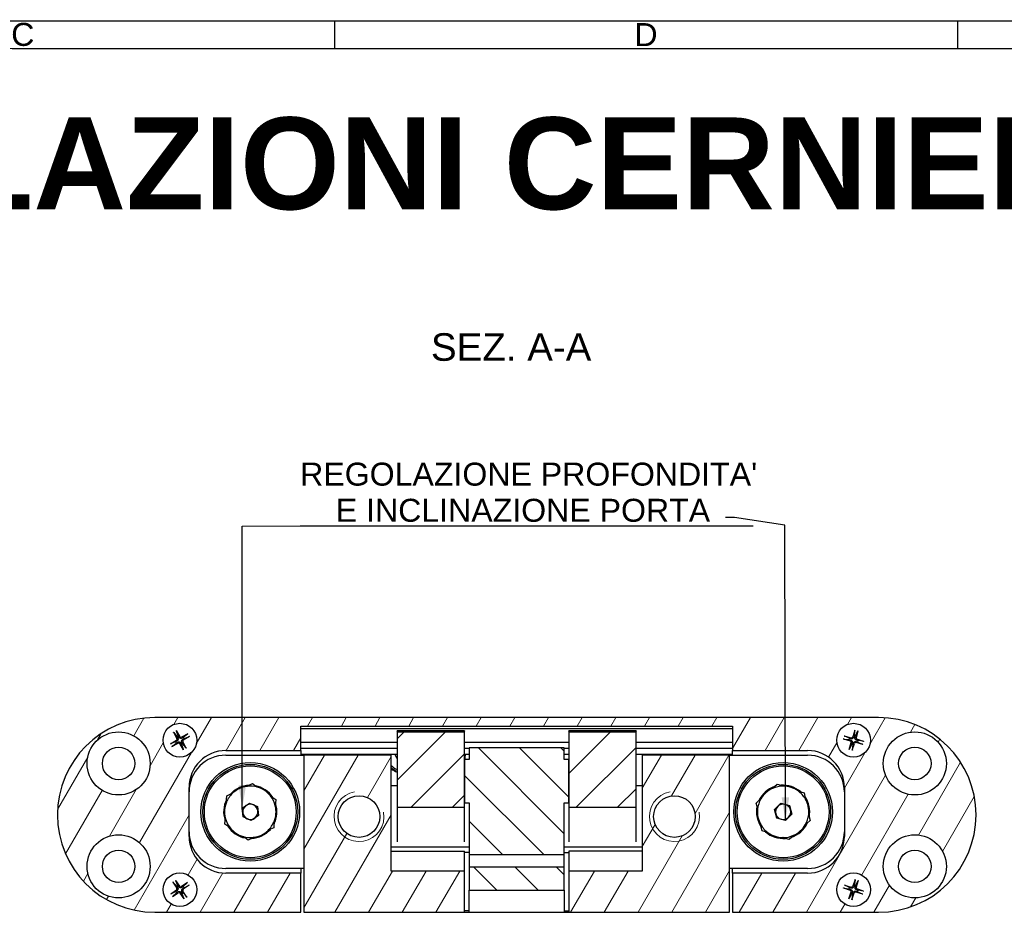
# Model space of a CAD drawing. Header units: millimetres. Extents: x 7 to 622, y 6 to 438.
# Tile 8 of 9: x 266 to 427, y 292 to 438. Entities that reach past the tile are written whole.
import ezdxf

# ---------------------------------------------------------------- set-up
doc = ezdxf.new("R2010")
doc.units = ezdxf.units.MM
doc.header["$LTSCALE"] = 1.5
for name, color, linetype, lineweight in [('Bordo (ISO)', 7, 'Continuous', 25), ('Simbolo (ISO)', 7, 'Continuous', 25), ('Tratteggio (ISO)', 7, 'Continuous', 15), ('Visibile (ISO)', 7, 'Continuous', 25), ('Visibile sottile (ISO)', 7, 'Continuous', 20)]:
    doc.layers.add(name, color=color, linetype=linetype, lineweight=lineweight)
doc.styles.add('Etichetta testo (ISO)', font='ARIAL.TTF')
doc.styles.add('Miglioranzo', font='ARIAL.TTF')
doc.dimstyles.new('Default - Metodo 1b (ISO)$7', dxfattribs={"dimscale": 1.5, "dimtxt": 2.5, "dimasz": 2.5, "dimexe": 3.175, "dimexo": 0, "dimgap": 0.762, "dimtad": 1, "dimtoh": 1, "dimrnd": 1e-08, "dimtxsty": 'Miglioranzo', "dimcen": 0.09, "dimdle": 10, "dimclrd": 256, "dimclre": 256, "dimclrt": 256, "dimazin": 2, "dimtfac": 1.4, "dimtmove": 0, "dimatfit": 3, "dimfxl": 1, "dimtolj": 1, "dimlwd": -1, "dimlwe": -1, "dimarcsym": 0})

# ---------------------------------------------------------------- blocks, each defined once
blk = doc.blocks.new('Bordi Bordo A3')
at = {"layer": 'Bordo (ISO)'}
for p, q in [((8, 292), (415, 292)), ((211.5, 292), (211.5, 289)), ((279.33, 292), (279.33, 289)), ((5, 289), (415, 289))]:
    blk.add_line(p, q, dxfattribs=at)
at = {"layer": 'Bordo (ISO)', "char_height": 2.5, "attachment_point": 5, "style": 'Miglioranzo'}
for s, insert, width in [('C', (177.58, 290.5), 6.0822), ('D', (245.42, 290.5), 7.6983)]:
    blk.add_mtext(s, dxfattribs=dict(at, insert=insert, width=width))

msp = doc.modelspace()

# ---------------------------------------------------------------- hatches: boundary and pattern name
at = {"layer": 'Tratteggio (ISO)'}
h = msp.add_hatch(dxfattribs=at)
h.set_pattern_fill('ANSI31', color=256, scale=38.1, angle=15, style=0)
h.set_pattern_definition([(60, (0, 0), (-4.124445, 2.38125), [])])
edge = h.paths.add_edge_path()
edge.add_line((311.77, 318.86), (311.77, 322.86))
edge.add_line((311.77, 322.86), (382.27, 322.86))
edge.add_line((382.27, 322.86), (382.27, 318.86))
edge.add_line((382.27, 318.86), (394.52, 318.86))
edge.add_ellipse((394.52, 312.86), major_axis=(0, 6), ratio=1, start_angle=270, end_angle=360, ccw=False)
edge.add_line((400.52, 312.86), (400.52, 304.86))
edge.add_ellipse((394.52, 304.86), major_axis=(6, 0), ratio=1, start_angle=270, end_angle=360, ccw=False)
edge.add_line((394.52, 298.86), (382.27, 298.86))
edge.add_line((382.27, 298.86), (382.27, 292.46))
edge.add_line((382.27, 292.46), (406.12, 292.46))
edge.add_ellipse((406.12, 308.36), major_axis=(0, -15.9), ratio=1, start_angle=0, end_angle=180)
edge.add_line((406.12, 324.26), (287.92, 324.26))
edge.add_ellipse((287.92, 308.36), major_axis=(0, 15.9), ratio=1, start_angle=0, end_angle=180)
edge.add_line((287.92, 292.46), (311.77, 292.46))
edge.add_line((311.77, 292.46), (311.77, 298.86))
edge.add_line((311.77, 298.86), (299.52, 298.86))
edge.add_ellipse((299.52, 304.86), major_axis=(0, -6), ratio=1, start_angle=270, end_angle=360, ccw=False)
edge.add_line((293.52, 304.86), (293.52, 312.86))
edge.add_ellipse((299.52, 312.86), major_axis=(-6, 0), ratio=1, start_angle=270, end_angle=360, ccw=False)
edge.add_line((299.52, 318.86), (311.77, 318.86))
edge = h.paths.add_edge_path(flags=0)
edge.add_ellipse((412.02, 299.96), major_axis=(5.15, 0), ratio=1, start_angle=0, end_angle=360)
edge = h.paths.add_edge_path(flags=0)
edge.add_ellipse((412.02, 316.76), major_axis=(5.15, 0), ratio=1, start_angle=0, end_angle=360)
edge = h.paths.add_edge_path(flags=0)
edge.add_ellipse((282.02, 299.96), major_axis=(5.15, 0), ratio=1, start_angle=0, end_angle=360)
edge = h.paths.add_edge_path(flags=0)
edge.add_ellipse((282.02, 316.76), major_axis=(5.15, 0), ratio=1, start_angle=0, end_angle=360)
edge = h.paths.add_edge_path(flags=0)
edge.add_ellipse((292.02, 296.16), major_axis=(-1.54, 2.28), ratio=1, start_angle=0, end_angle=360)
edge = h.paths.add_edge_path(flags=0)
edge.add_ellipse((292.02, 320.56), major_axis=(-1.37, 2.39), ratio=1, start_angle=0, end_angle=360)
edge = h.paths.add_edge_path(flags=0)
edge.add_ellipse((402.02, 296.16), major_axis=(0.85, 2.62), ratio=1, start_angle=0, end_angle=360)
edge = h.paths.add_edge_path(flags=0)
edge.add_ellipse((402.02, 320.56), major_axis=(0.75, 2.65), ratio=1, start_angle=0, end_angle=360)
h.paths.add_polyline_path([(326.52, 318.11), (312.27, 318.11), (312.27, 292.46), (338.52, 292.46), (338.52, 299.18), (326.52, 299.18)])
edge = h.paths.add_edge_path(flags=0)
edge.add_ellipse((321.27, 308.09), major_axis=(3.4, 0), ratio=1, start_angle=0, end_angle=360)
h.paths.add_polyline_path([(381.77, 299.61), (381.77, 318.11), (367.52, 318.11), (367.52, 299.18), (355.52, 299.18), (355.52, 292.46), (381.77, 292.46)])
edge = h.paths.add_edge_path(flags=0)
edge.add_ellipse((372.77, 308.09), major_axis=(3.4, 0), ratio=1, start_angle=0, end_angle=360)
h = msp.add_hatch(dxfattribs=at)
h.set_pattern_fill('ANSI31', color=256, scale=38.1, style=0)
h.set_pattern_definition([(45, (0, 0), (-3.367596, 3.367596), [])])
h.paths.add_polyline_path([(338.52, 321.85), (327.52, 321.85), (327.52, 309.6), (338.52, 309.6), (338.52, 310.31), (338.52, 317.43)])
h.paths.add_polyline_path([(355.52, 321.85), (355.52, 317.43), (355.52, 310.31), (355.52, 309.6), (366.52, 309.6), (366.52, 321.85)])
h = msp.add_hatch(dxfattribs=at)
h.set_pattern_fill('ANSI31', color=256, scale=38.1, angle=90.0002, style=0)
h.set_pattern_definition([(135.0002, (0, 0), (-3.367584, -3.36761), [])])
h.paths.add_polyline_path([(354.77, 310.31), (355.52, 310.31), (355.52, 317.43), (354.77, 317.43), (354.77, 319.3), (339.27, 319.3), (339.27, 317.43), (338.52, 317.43), (338.52, 310.31), (339.27, 310.31), (339.27, 301.89), (354.77, 301.89)])
h.paths.add_polyline_path([(354.77, 296.05), (354.77, 299.83), (339.27, 299.83), (339.27, 296.05)])

# ---------------------------------------------------------------- linework, layer by layer
at = {"layer": 'Visibile (ISO)'}
for p, q in [((406.12, 324.26), (287.92, 324.26)), ((290.99, 321.87), (291.54, 320.85)), ((291.03, 321.79), (291.55, 321.15)), ((291.43, 322.12), (292.02, 321.12)), ((291.76, 321.27), (291.47, 322.04)), ((293.32, 321.6), (292.31, 321.05)), ((293.24, 321.55), (292.61, 321.04)), ((311.77, 318.86), (311.77, 322.86)), ((311.77, 322.86), (382.27, 322.86)), ((311.77, 322.46), (317.77, 322.46)), ((317.77, 322.46), (376.27, 322.46)), ((327.52, 322.05), (327.52, 322.06)), ((338.52, 322.06), (327.52, 322.06)), ((327.52, 322.05), (327.52, 321.87)), ((327.52, 321.85), (327.52, 321.87)), ((338.52, 321.85), (327.52, 321.85)), ((327.52, 321.85), (327.52, 309.6)), ((338.52, 322.06), (338.52, 322.05)), ((338.52, 321.87), (338.52, 322.05)), ((338.52, 321.87), (338.52, 321.85)), ((338.52, 309.6), (338.52, 321.85)), ((355.52, 322.05), (355.52, 322.06)), ((366.52, 322.06), (355.52, 322.06)), ((355.52, 322.05), (355.52, 321.87)), ((355.52, 321.85), (355.52, 321.87)), ((355.52, 321.85), (355.52, 309.6)), ((366.52, 321.85), (355.52, 321.85)), ((366.52, 322.06), (366.52, 322.05)), ((366.52, 321.87), (366.52, 322.05)), ((366.52, 321.87), (366.52, 321.85)), ((366.52, 309.6), (366.52, 321.85)), ((376.27, 322.46), (382.27, 322.46)), ((382.27, 322.86), (382.27, 318.86)), ((402.22, 322.22), (401.89, 321.11)), ((402.2, 322.13), (402.11, 321.31)), ((402.34, 321.25), (402.68, 321.99)), ((402.71, 322.08), (402.42, 320.96)), ((290.47, 319.97), (291.46, 320.56)), ((291.32, 320.3), (290.55, 320.01)), ((290.72, 319.53), (291.74, 320.08)), ((290.8, 319.58), (291.44, 320.09)), ((292.62, 319.01), (292.02, 320)), ((293.06, 319.26), (292.5, 320.28)), ((293.01, 319.34), (292.5, 319.98)), ((293.57, 321.16), (292.58, 320.57)), ((292.73, 320.83), (293.49, 321.12)), ((311.77, 320.26), (317.77, 320.26)), ((317.77, 320.26), (327.52, 320.26)), ((338.52, 320.26), (355.52, 320.26)), ((366.52, 320.26), (376.27, 320.26)), ((376.27, 320.26), (382.27, 320.26)), ((400.37, 320.77), (401.48, 320.43)), ((400.46, 320.74), (401.27, 320.65)), ((400.51, 321.25), (401.63, 320.96)), ((401.34, 320.88), (400.6, 321.23)), ((401.33, 319.05), (401.62, 320.17)), ((401.82, 318.91), (402.16, 320.02)), ((403.54, 319.87), (402.42, 320.17)), ((403.67, 320.36), (402.57, 320.7)), ((402.7, 320.25), (403.45, 319.9)), ((403.58, 320.39), (402.77, 320.48)), ((292.28, 319.86), (292.58, 319.09)), ((299.52, 318.86), (311.77, 318.86)), ((311.77, 319.26), (317.77, 319.26)), ((311.77, 318.86), (311.77, 318.11)), ((317.77, 319.26), (327.52, 319.26)), ((338.52, 319.26), (339.27, 319.26)), ((354.77, 319.3), (339.27, 319.3)), ((339.27, 319.3), (339.27, 317.43)), ((354.77, 317.43), (354.77, 319.3)), ((354.77, 319.26), (355.52, 319.26)), ((366.52, 319.26), (376.27, 319.26)), ((376.27, 319.26), (382.27, 319.26)), ((382.27, 318.86), (394.52, 318.86)), ((382.27, 318.11), (382.27, 318.86)), ((401.7, 319.88), (401.36, 319.14)), ((401.84, 319), (401.94, 319.82)), ((299.52, 318.11), (312.27, 318.11)), ((311.77, 318.26), (317.77, 318.26)), ((326.52, 318.11), (312.27, 318.11)), ((312.27, 318.11), (312.27, 292.46)), ((317.77, 318.26), (327.52, 318.26)), ((326.52, 299.18), (326.52, 318.11)), ((327.52, 317.56), (327.14, 318.26)), ((338.52, 318.26), (339.27, 318.26)), ((339.27, 317.43), (338.52, 317.43)), ((338.52, 317.43), (338.52, 310.31)), ((354.77, 318.26), (355.52, 318.26)), ((355.52, 317.43), (354.77, 317.43)), ((355.52, 310.31), (355.52, 317.43)), ((366.52, 318.26), (376.27, 318.26)), ((381.77, 318.11), (367.52, 318.11)), ((367.52, 318.11), (367.52, 299.18)), ((376.27, 318.26), (382.27, 318.26)), ((381.77, 299.61), (381.77, 318.11)), ((381.77, 318.11), (394.52, 318.11)), ((293.52, 304.86), (293.52, 312.86)), ((303.32, 313.21), (303.86, 313.47)), ((303.86, 313.47), (304.36, 313.13)), ((327.52, 313.09), (326.52, 313.09)), ((367.52, 313.09), (366.52, 313.09)), ((389.12, 312.98), (389.57, 313.38)), ((389.57, 313.38), (390.14, 313.2)), ((393.39, 312.14), (393.96, 311.95)), ((393.96, 311.95), (394.08, 311.36)), ((400.52, 312.86), (400.52, 304.86)), ((299.66, 310.86), (299.7, 311.46)), ((299.7, 311.46), (300.24, 311.72)), ((302.21, 309.45), (303.37, 310.3)), ((303.37, 310.3), (304.69, 309.71)), ((307.18, 311.21), (307.68, 310.87)), ((307.68, 310.87), (307.64, 310.28)), ((338.52, 310.31), (339.27, 310.31)), ((339.27, 310.31), (339.27, 301.89)), ((354.77, 310.31), (355.52, 310.31)), ((354.77, 301.89), (354.77, 310.31)), ((386.13, 310.3), (386.58, 310.7)), ((386.26, 309.71), (386.13, 310.3)), ((302.35, 308.02), (302.21, 309.45)), ((304.69, 309.71), (304.84, 308.27)), ((327.52, 309.6), (338.52, 309.6)), ((327.52, 309.6), (327.52, 303.97)), ((338.52, 303.97), (338.52, 309.6)), ((355.52, 309.6), (366.52, 309.6)), ((355.52, 309.6), (355.52, 303.97)), ((366.52, 303.97), (366.52, 309.6)), ((389.13, 309.23), (390.14, 310.26)), ((389.51, 307.84), (389.13, 309.23)), ((390.14, 310.26), (391.54, 309.89)), ((391.54, 309.89), (391.92, 308.5)), ((299.36, 306.85), (299.41, 307.45)), ((303.67, 307.43), (302.35, 308.02)), ((304.84, 308.27), (303.67, 307.43)), ((390.9, 307.47), (389.51, 307.84)), ((391.92, 308.5), (390.9, 307.47)), ((394.91, 307.43), (394.47, 307.03)), ((394.79, 308.02), (394.91, 307.43)), ((299.86, 306.52), (299.36, 306.85)), ((307.34, 306.27), (306.8, 306.01)), ((307.39, 306.87), (307.34, 306.27)), ((387.09, 305.78), (386.96, 306.37)), ((387.66, 305.59), (387.09, 305.78)), ((303.18, 304.26), (302.69, 304.6)), ((303.72, 304.52), (303.18, 304.26)), ((391.48, 304.35), (390.91, 304.53)), ((391.92, 304.75), (391.48, 304.35)), ((339.27, 303.09), (326.52, 303.09)), ((326.52, 302.46), (338.52, 302.46)), ((338.52, 299.18), (338.52, 302.46)), ((367.52, 303.09), (354.77, 303.09)), ((367.52, 302.46), (355.52, 302.46)), ((355.52, 302.46), (355.52, 299.18)), ((339.27, 302.21), (338.52, 302.21)), ((339.27, 301.89), (354.77, 301.89)), ((339.27, 301.89), (339.27, 300.35)), ((354.77, 302.21), (355.52, 302.21)), ((354.77, 300.35), (354.77, 301.89)), ((312.27, 299.61), (299.52, 299.61)), ((311.77, 299.61), (311.77, 298.86)), ((338.52, 299.18), (326.52, 299.18)), ((338.52, 292.46), (338.52, 299.18)), ((339.27, 300.35), (339.27, 299.83)), ((354.77, 299.83), (339.27, 299.83)), ((339.27, 299.83), (339.27, 296.05)), ((354.77, 299.83), (354.77, 300.35)), ((354.77, 296.05), (354.77, 299.83)), ((367.52, 299.18), (355.52, 299.18)), ((355.52, 299.18), (355.52, 292.46)), ((381.77, 292.46), (381.77, 299.61)), ((394.52, 299.61), (381.77, 299.61)), ((382.27, 298.86), (382.27, 299.61)), ((291.31, 297.67), (291.98, 296.72)), ((291.71, 296.85), (291.36, 297.59)), ((311.77, 298.86), (299.52, 298.86)), ((311.77, 292.46), (311.77, 298.86)), ((394.52, 298.86), (382.27, 298.86)), ((382.27, 298.86), (382.27, 292.46)), ((402.29, 297.81), (401.91, 296.71)), ((402.26, 297.72), (402.13, 296.91)), ((402.37, 296.83), (402.74, 297.56)), ((402.77, 297.65), (402.44, 296.54)), ((290.52, 295.45), (291.46, 296.12)), ((291.34, 295.85), (290.6, 295.5)), ((290.89, 297.38), (291.52, 296.41)), ((290.94, 297.31), (291.5, 296.71)), ((293.24, 297.3), (292.27, 296.67)), ((293.15, 294.95), (292.52, 295.92)), ((293.17, 297.24), (292.57, 296.68)), ((293.53, 296.88), (292.58, 296.21)), ((292.71, 296.48), (293.45, 296.83)), ((339.27, 296.05), (354.77, 296.05)), ((339.27, 292.46), (339.27, 296.05)), ((354.77, 296.05), (354.77, 292.46)), ((400.38, 296.43), (401.47, 296.05)), ((400.47, 296.41), (401.28, 296.28)), ((400.54, 296.91), (401.64, 296.58)), ((401.35, 296.51), (400.62, 296.88)), ((403.66, 295.9), (402.57, 296.28)), ((402.69, 295.82), (403.42, 295.45)), ((403.58, 295.92), (402.77, 296.05)), ((290.8, 295.03), (291.77, 295.66)), ((290.88, 295.09), (291.48, 295.65)), ((292.73, 294.66), (292.07, 295.61)), ((292.34, 295.48), (292.69, 294.74)), ((293.1, 295.02), (292.54, 295.62)), ((401.27, 294.68), (401.61, 295.79)), ((401.68, 295.5), (401.3, 294.77)), ((401.76, 294.52), (402.13, 295.62)), ((401.78, 294.61), (401.91, 295.42)), ((403.51, 295.42), (402.4, 295.75)), ((339.27, 292.71), (338.52, 292.71)), ((354.77, 292.71), (355.52, 292.71)), ((287.92, 292.46), (311.77, 292.46)), ((312.27, 292.46), (338.52, 292.46)), ((338.52, 292.46), (339.27, 292.46)), ((339.27, 292.46), (354.77, 292.46)), ((354.77, 292.46), (355.52, 292.46)), ((355.52, 292.46), (381.77, 292.46)), ((382.27, 292.46), (406.12, 292.46))]:
    msp.add_line(p, q, dxfattribs=at)
for centre, radius in [((292.02, 320.56), 2.75), ((402.02, 320.56), 2.75), ((282.02, 316.76), 5.15), ((412.02, 316.76), 5.15), ((282.02, 316.76), 2.65), ((412.02, 316.76), 2.65), ((303.52, 308.86), 8.05), ((390.52, 308.86), 8.05), ((303.52, 308.86), 7.75), ((303.52, 308.86), 7.5), ((390.52, 308.86), 7.75), ((390.52, 308.86), 7.5), ((321.27, 308.09), 3.4), ((372.77, 308.09), 3.4), ((282.02, 299.96), 5.15), ((412.02, 299.96), 5.15), ((282.02, 299.96), 2.65), ((412.02, 299.96), 2.65), ((292.02, 296.16), 2.75), ((402.02, 296.16), 2.75)]:
    msp.add_circle(centre, radius, dxfattribs=at)
for centre, radius, start, end in [((287.92, 308.36), 15.9, 90, 270), ((406.12, 308.36), 15.9, 270, 90), ((292.02, 320.56), 0.752, 200.3816, 219.166), ((291.35, 320.75), 0.215, 300.906, 28.6415), ((292.02, 320.56), 0.752, 110.3816, 129.166), ((291.84, 319.89), 0.215, 30.906, 118.6415), ((292.2, 321.23), 0.215, 210.906, 298.6415), ((292.02, 320.56), 0.752, 290.3816, 309.166), ((292.69, 320.38), 0.215, 120.906, 208.6415), ((292.02, 320.56), 0.752, 20.3816, 39.166), ((402.02, 320.56), 0.752, 154.8814, 173.6657), ((401.42, 320.22), 0.215, 345.4058, 73.1413), ((401.68, 321.17), 0.215, 255.4058, 343.1413), ((402.02, 320.56), 0.752, 64.8814, 83.6657), ((402.36, 319.96), 0.215, 75.4058, 163.1413), ((402.63, 320.9), 0.215, 165.4058, 253.1413), ((402.02, 320.56), 0.752, 334.8814, 353.6657), ((299.52, 312.86), 6, 90, 180), ((394.52, 312.86), 6, 0, 90), ((402.02, 320.56), 0.752, 244.8814, 263.6657), ((299.52, 312.11), 6, 90, 180), ((317.27, 317.59), 5, 172.1951, 173.9267), ((328.52, 318.34), 3.15, 181.2915, 184.0231), ((328.52, 318.34), 2.75, 181.4794, 184.6095), ((335.52, 318.34), 3.15, 343.218, 358.7085), ((376.77, 317.59), 5, 6.0733, 7.8049), ((394.52, 312.11), 6, 0, 90), ((328.52, 318.34), 2.75, 223.3418, 248.6763), ((328.52, 318.34), 3.15, 230.5859, 251.4906), ((303.52, 308.86), 4.2, 133.5467, 158.0411), ((303.52, 308.86), 4.35, 92.6529, 138.9349), ((303.52, 308.86), 4.2, 98.0411, 133.5467), ((303.52, 308.86), 4.2, 73.5467, 98.0411), ((303.52, 308.86), 4.35, 32.6529, 78.9349), ((303.52, 308.86), 4.2, 38.0411, 73.5467), ((390.52, 308.86), 4.35, 108.7713, 155.0533), ((390.52, 308.86), 4.2, 114.1595, 149.6651), ((390.52, 308.86), 4.2, 89.6651, 114.1595), ((390.52, 308.86), 4.35, 48.7713, 95.0533), ((390.52, 308.86), 4.2, 54.1595, 89.6651), ((390.52, 308.86), 4.2, 29.6651, 54.1595), ((303.52, 308.86), 4.35, 152.6529, 198.9349), ((303.52, 308.86), 4.2, 158.0411, 193.5467), ((303.52, 308.86), 4.2, 13.5467, 38.0411), ((390.52, 308.86), 4.2, 149.6651, 174.1595), ((390.52, 308.86), 4.35, 348.7713, 35.0533), ((390.52, 308.86), 4.2, 354.1595, 29.6651), ((303.52, 308.86), 1.25, 125.8605, 185.8605), ((303.52, 308.86), 1.25, 185.8605, 245.8605), ((303.52, 308.86), 1.25, 65.8605, 125.8605), ((303.52, 308.86), 1.25, 5.8605, 65.8605), ((303.52, 308.86), 1.25, 305.8605, 5.8605), ((303.52, 308.86), 4.35, 332.6529, 18.9349), ((303.52, 308.86), 4.2, 338.0411, 13.5467), ((390.52, 308.86), 4.35, 168.7713, 215.0533), ((390.52, 308.86), 4.2, 174.1595, 209.6651), ((390.52, 308.86), 1.25, 135.2675, 195.2675), ((390.52, 308.86), 1.25, 75.2675, 135.2675), ((390.52, 308.86), 1.25, 15.2675, 75.2675), ((390.52, 308.86), 1.25, 315.2675, 15.2675), ((303.52, 308.86), 4.2, 193.5467, 218.0411), ((303.52, 308.86), 1.25, 245.8605, 305.8605), ((303.52, 308.86), 4.2, 313.5467, 338.0411), ((390.52, 308.86), 1.25, 195.2675, 255.2675), ((390.52, 308.86), 1.25, 255.2675, 315.2675), ((390.52, 308.86), 4.2, 329.6651, 354.1595), ((299.52, 305.61), 6, 180, 270), ((303.52, 308.86), 4.35, 212.6529, 258.9349), ((303.52, 308.86), 4.2, 218.0411, 253.5467), ((303.52, 308.86), 4.35, 272.6529, 318.9349), ((303.52, 308.86), 4.2, 278.0411, 313.5467), ((390.52, 308.86), 4.2, 209.6651, 234.1595), ((390.52, 308.86), 4.35, 228.7713, 275.0533), ((390.52, 308.86), 4.2, 234.1595, 269.6651), ((390.52, 308.86), 4.35, 288.7713, 335.0533), ((390.52, 308.86), 4.2, 294.1595, 329.6651), ((394.52, 305.61), 6, 270, 0), ((299.52, 304.86), 6, 180, 270), ((303.52, 308.86), 4.2, 253.5467, 278.0411), ((390.52, 308.86), 4.2, 269.6651, 294.1595), ((394.52, 304.86), 6, 270, 0), ((292.02, 296.16), 0.752, 204.7401, 223.5244), ((291.34, 296.3), 0.215, 305.2645, 33), ((292.02, 296.16), 0.752, 114.7401, 133.5244), ((292.15, 296.85), 0.215, 215.2645, 303), ((292.7, 296.03), 0.215, 125.2645, 213), ((292.02, 296.16), 0.752, 24.7401, 43.5244), ((402.02, 296.16), 0.752, 152.613, 171.3973), ((401.4, 295.85), 0.215, 343.1374, 70.8729), ((401.71, 296.78), 0.215, 253.1374, 340.8729), ((402.02, 296.16), 0.752, 62.613, 81.3973), ((402.64, 296.48), 0.215, 163.1374, 250.8729), ((402.02, 296.16), 0.752, 332.613, 351.3973), ((291.89, 295.48), 0.215, 35.2645, 123), ((292.02, 296.16), 0.752, 294.7401, 313.5244), ((402.02, 296.16), 0.752, 242.613, 261.3973), ((402.34, 295.55), 0.215, 73.1374, 160.8729)]:
    msp.add_arc(centre, radius, start, end, dxfattribs=at)
for points, knots in [([(291.03, 321.79), (291.03, 321.79), (291.03, 321.8), (291.02, 321.81), (291.01, 321.82), (291, 321.84), (290.99, 321.85), (290.99, 321.87)], [0.03495487, 0.03495487, 0.03495487, 0.03495487, 0.03801973, 0.03801973, 0.04181436, 0.04181436, 0.04566018, 0.04566018, 0.04566018, 0.04566018]), ([(291.43, 322.12), (291.43, 322.11), (291.44, 322.09), (291.45, 322.07), (291.46, 322.06), (291.46, 322.05), (291.47, 322.04), (291.47, 322.04)], [0.0153115, 0.0153115, 0.0153115, 0.0153115, 0.01915732, 0.01915732, 0.02295195, 0.02295195, 0.02601681, 0.02601681, 0.02601681, 0.02601681]), ([(293.24, 321.55), (293.25, 321.56), (293.25, 321.56), (293.27, 321.57), (293.28, 321.58), (293.3, 321.59), (293.31, 321.59), (293.32, 321.6)], [0.03495487, 0.03495487, 0.03495487, 0.03495487, 0.03801973, 0.03801973, 0.04181436, 0.04181436, 0.04566018, 0.04566018, 0.04566018, 0.04566018]), ([(402.2, 322.13), (402.2, 322.13), (402.2, 322.14), (402.21, 322.15), (402.21, 322.17), (402.22, 322.19), (402.22, 322.2), (402.22, 322.22)], [0.03495487, 0.03495487, 0.03495487, 0.03495487, 0.03801973, 0.03801973, 0.04181436, 0.04181436, 0.04566018, 0.04566018, 0.04566018, 0.04566018]), ([(402.71, 322.08), (402.71, 322.07), (402.7, 322.05), (402.7, 322.03), (402.69, 322.02), (402.69, 322), (402.69, 321.99), (402.68, 321.99)], [0.0153115, 0.0153115, 0.0153115, 0.0153115, 0.01915732, 0.01915732, 0.02295195, 0.02295195, 0.02601681, 0.02601681, 0.02601681, 0.02601681]), ([(290.47, 319.97), (290.48, 319.98), (290.49, 319.98), (290.51, 319.99), (290.53, 320), (290.54, 320.01), (290.55, 320.01), (290.55, 320.01)], [0.0153115, 0.0153115, 0.0153115, 0.0153115, 0.01915732, 0.01915732, 0.02295195, 0.02295195, 0.02601681, 0.02601681, 0.02601681, 0.02601681]), ([(291.68, 320.93), (291.7, 320.89), (291.72, 320.85), (291.73, 320.79), (291.74, 320.76), (291.73, 320.7), (291.73, 320.67), (291.72, 320.62), (291.7, 320.59), (291.67, 320.54), (291.66, 320.52), (291.61, 320.47), (291.58, 320.44), (291.54, 320.42)], [0.16722794, 0.16722794, 0.16722794, 0.16722794, 0.17980141, 0.17980141, 0.1882428, 0.1882428, 0.19668418, 0.19668418, 0.20512557, 0.20512557, 0.21356695, 0.21356695, 0.22614043, 0.22614043, 0.22614043, 0.22614043]), ([(291.66, 320.22), (291.69, 320.24), (291.73, 320.26), (291.8, 320.27), (291.83, 320.28), (291.88, 320.28), (291.91, 320.27), (291.97, 320.26), (292, 320.25), (292.05, 320.22), (292.07, 320.2), (292.12, 320.16), (292.14, 320.12), (292.16, 320.09)], [0.16722794, 0.16722794, 0.16722794, 0.16722794, 0.17980141, 0.17980141, 0.1882428, 0.1882428, 0.19668418, 0.19668418, 0.20512557, 0.20512557, 0.21356695, 0.21356695, 0.22614043, 0.22614043, 0.22614043, 0.22614043]), ([(292.38, 320.91), (292.35, 320.88), (292.31, 320.87), (292.25, 320.86), (292.22, 320.85), (292.16, 320.85), (292.13, 320.86), (292.08, 320.87), (292.05, 320.88), (292, 320.91), (291.97, 320.93), (291.93, 320.97), (291.9, 321.01), (291.88, 321.04)], [0.16722794, 0.16722794, 0.16722794, 0.16722794, 0.17980141, 0.17980141, 0.1882428, 0.1882428, 0.19668418, 0.19668418, 0.20512557, 0.20512557, 0.21356695, 0.21356695, 0.22614043, 0.22614043, 0.22614043, 0.22614043]), ([(292.36, 320.2), (292.34, 320.24), (292.33, 320.28), (292.31, 320.34), (292.31, 320.37), (292.31, 320.43), (292.31, 320.46), (292.33, 320.51), (292.34, 320.54), (292.37, 320.59), (292.39, 320.61), (292.43, 320.66), (292.46, 320.68), (292.5, 320.7)], [0.16722794, 0.16722794, 0.16722794, 0.16722794, 0.17980141, 0.17980141, 0.1882428, 0.1882428, 0.19668418, 0.19668418, 0.20512557, 0.20512557, 0.21356695, 0.21356695, 0.22614043, 0.22614043, 0.22614043, 0.22614043]), ([(293.57, 321.16), (293.56, 321.15), (293.55, 321.15), (293.53, 321.13), (293.52, 321.13), (293.5, 321.12), (293.5, 321.12), (293.49, 321.12)], [0.0153115, 0.0153115, 0.0153115, 0.0153115, 0.01915732, 0.01915732, 0.02295195, 0.02295195, 0.02601681, 0.02601681, 0.02601681, 0.02601681]), ([(400.46, 320.74), (400.46, 320.74), (400.45, 320.75), (400.43, 320.75), (400.42, 320.75), (400.4, 320.76), (400.38, 320.76), (400.37, 320.77)], [0.03495487, 0.03495487, 0.03495487, 0.03495487, 0.03801973, 0.03801973, 0.04181436, 0.04181436, 0.04566018, 0.04566018, 0.04566018, 0.04566018]), ([(400.51, 321.25), (400.52, 321.25), (400.54, 321.25), (400.56, 321.24), (400.57, 321.24), (400.59, 321.23), (400.59, 321.23), (400.6, 321.23)], [0.0153115, 0.0153115, 0.0153115, 0.0153115, 0.01915732, 0.01915732, 0.02295195, 0.02295195, 0.02601681, 0.02601681, 0.02601681, 0.02601681]), ([(401.53, 320.58), (401.56, 320.57), (401.6, 320.56), (401.66, 320.52), (401.68, 320.5), (401.72, 320.46), (401.74, 320.44), (401.76, 320.39), (401.78, 320.36), (401.79, 320.3), (401.8, 320.27), (401.8, 320.21), (401.79, 320.17), (401.78, 320.13)], [0.16722794, 0.16722794, 0.16722794, 0.16722794, 0.17980141, 0.17980141, 0.1882428, 0.1882428, 0.19668418, 0.19668418, 0.20512557, 0.20512557, 0.21356695, 0.21356695, 0.22614043, 0.22614043, 0.22614043, 0.22614043]), ([(402.04, 321.06), (402.03, 321.02), (402.01, 320.98), (401.98, 320.93), (401.96, 320.91), (401.92, 320.87), (401.89, 320.85), (401.85, 320.82), (401.82, 320.81), (401.76, 320.8), (401.73, 320.79), (401.67, 320.79), (401.63, 320.8), (401.59, 320.81)], [0.16722794, 0.16722794, 0.16722794, 0.16722794, 0.17980141, 0.17980141, 0.1882428, 0.1882428, 0.19668418, 0.19668418, 0.20512557, 0.20512557, 0.21356695, 0.21356695, 0.22614043, 0.22614043, 0.22614043, 0.22614043]), ([(402, 320.07), (402.01, 320.11), (402.03, 320.14), (402.06, 320.2), (402.08, 320.22), (402.13, 320.26), (402.15, 320.28), (402.2, 320.31), (402.23, 320.32), (402.28, 320.33), (402.31, 320.34), (402.38, 320.34), (402.42, 320.33), (402.46, 320.32)], [0.16722794, 0.16722794, 0.16722794, 0.16722794, 0.17980141, 0.17980141, 0.1882428, 0.1882428, 0.19668418, 0.19668418, 0.20512557, 0.20512557, 0.21356695, 0.21356695, 0.22614043, 0.22614043, 0.22614043, 0.22614043]), ([(402.52, 320.55), (402.48, 320.55), (402.44, 320.57), (402.39, 320.61), (402.37, 320.63), (402.32, 320.67), (402.31, 320.69), (402.28, 320.74), (402.27, 320.77), (402.25, 320.83), (402.25, 320.85), (402.25, 320.92), (402.25, 320.96), (402.27, 321)], [0.16722794, 0.16722794, 0.16722794, 0.16722794, 0.17980141, 0.17980141, 0.1882428, 0.1882428, 0.19668418, 0.19668418, 0.20512557, 0.20512557, 0.21356695, 0.21356695, 0.22614043, 0.22614043, 0.22614043, 0.22614043]), ([(403.58, 320.39), (403.59, 320.38), (403.6, 320.38), (403.61, 320.38), (403.62, 320.38), (403.65, 320.37), (403.66, 320.37), (403.67, 320.36)], [0.03495487, 0.03495487, 0.03495487, 0.03495487, 0.03801973, 0.03801973, 0.04181436, 0.04181436, 0.04566018, 0.04566018, 0.04566018, 0.04566018]), ([(290.8, 319.58), (290.8, 319.57), (290.79, 319.57), (290.78, 319.56), (290.77, 319.55), (290.75, 319.54), (290.73, 319.53), (290.72, 319.53)], [0.03495487, 0.03495487, 0.03495487, 0.03495487, 0.03801973, 0.03801973, 0.04181436, 0.04181436, 0.04566018, 0.04566018, 0.04566018, 0.04566018]), ([(292.62, 319.01), (292.61, 319.02), (292.6, 319.04), (292.59, 319.06), (292.59, 319.07), (292.58, 319.08), (292.58, 319.09), (292.58, 319.09)], [0.0153115, 0.0153115, 0.0153115, 0.0153115, 0.01915732, 0.01915732, 0.02295195, 0.02295195, 0.02601681, 0.02601681, 0.02601681, 0.02601681]), ([(293.01, 319.34), (293.01, 319.34), (293.02, 319.33), (293.03, 319.32), (293.03, 319.31), (293.05, 319.29), (293.05, 319.28), (293.06, 319.26)], [0.03495487, 0.03495487, 0.03495487, 0.03495487, 0.03801973, 0.03801973, 0.04181436, 0.04181436, 0.04566018, 0.04566018, 0.04566018, 0.04566018]), ([(401.33, 319.05), (401.34, 319.06), (401.34, 319.08), (401.35, 319.1), (401.35, 319.11), (401.36, 319.13), (401.36, 319.13), (401.36, 319.14)], [0.0153115, 0.0153115, 0.0153115, 0.0153115, 0.01915732, 0.01915732, 0.02295195, 0.02295195, 0.02601681, 0.02601681, 0.02601681, 0.02601681]), ([(401.84, 319), (401.84, 319), (401.84, 318.99), (401.84, 318.98), (401.83, 318.96), (401.83, 318.94), (401.82, 318.93), (401.82, 318.91)], [0.03495487, 0.03495487, 0.03495487, 0.03495487, 0.03801973, 0.03801973, 0.04181436, 0.04181436, 0.04566018, 0.04566018, 0.04566018, 0.04566018]), ([(403.54, 319.87), (403.52, 319.88), (403.51, 319.88), (403.49, 319.89), (403.47, 319.89), (403.46, 319.9), (403.45, 319.9), (403.45, 319.9)], [0.0153115, 0.0153115, 0.0153115, 0.0153115, 0.01915732, 0.01915732, 0.02295195, 0.02295195, 0.02601681, 0.02601681, 0.02601681, 0.02601681]), ([(291.31, 297.67), (291.32, 297.66), (291.33, 297.64), (291.34, 297.62), (291.35, 297.61), (291.35, 297.6), (291.36, 297.59), (291.36, 297.59)], [0.0153115, 0.0153115, 0.0153115, 0.0153115, 0.01915732, 0.01915732, 0.02295195, 0.02295195, 0.02601681, 0.02601681, 0.02601681, 0.02601681]), ([(402.26, 297.72), (402.26, 297.72), (402.27, 297.73), (402.27, 297.75), (402.27, 297.76), (402.28, 297.78), (402.28, 297.79), (402.29, 297.81)], [0.03495487, 0.03495487, 0.03495487, 0.03495487, 0.03801973, 0.03801973, 0.04181436, 0.04181436, 0.04566018, 0.04566018, 0.04566018, 0.04566018]), ([(402.77, 297.65), (402.77, 297.64), (402.76, 297.62), (402.76, 297.6), (402.75, 297.59), (402.74, 297.57), (402.74, 297.57), (402.74, 297.56)], [0.0153115, 0.0153115, 0.0153115, 0.0153115, 0.01915732, 0.01915732, 0.02295195, 0.02295195, 0.02601681, 0.02601681, 0.02601681, 0.02601681]), ([(290.94, 297.31), (290.94, 297.31), (290.94, 297.32), (290.93, 297.33), (290.92, 297.34), (290.91, 297.36), (290.9, 297.37), (290.89, 297.38)], [0.03495487, 0.03495487, 0.03495487, 0.03495487, 0.03801973, 0.03801973, 0.04181436, 0.04181436, 0.04566018, 0.04566018, 0.04566018, 0.04566018]), ([(291.65, 296.5), (291.68, 296.47), (291.7, 296.43), (291.72, 296.37), (291.72, 296.34), (291.72, 296.28), (291.72, 296.25), (291.71, 296.2), (291.7, 296.17), (291.68, 296.11), (291.66, 296.09), (291.62, 296.04), (291.59, 296.01), (291.56, 295.99)], [0.16722794, 0.16722794, 0.16722794, 0.16722794, 0.17980141, 0.17980141, 0.1882428, 0.1882428, 0.19668418, 0.19668418, 0.20512557, 0.20512557, 0.21356695, 0.21356695, 0.22614043, 0.22614043, 0.22614043, 0.22614043]), ([(291.69, 295.8), (291.72, 295.82), (291.76, 295.84), (291.82, 295.86), (291.85, 295.86), (291.91, 295.87), (291.94, 295.86), (291.99, 295.85), (292.02, 295.84), (292.07, 295.82), (292.1, 295.8), (292.15, 295.76), (292.18, 295.73), (292.2, 295.7)], [0.16722794, 0.16722794, 0.16722794, 0.16722794, 0.17980141, 0.17980141, 0.1882428, 0.1882428, 0.19668418, 0.19668418, 0.20512557, 0.20512557, 0.21356695, 0.21356695, 0.22614043, 0.22614043, 0.22614043, 0.22614043]), ([(292.36, 296.53), (292.32, 296.51), (292.29, 296.49), (292.23, 296.47), (292.2, 296.47), (292.14, 296.46), (292.11, 296.46), (292.05, 296.47), (292.02, 296.48), (291.97, 296.51), (291.95, 296.52), (291.9, 296.57), (291.87, 296.6), (291.85, 296.63)], [0.16722794, 0.16722794, 0.16722794, 0.16722794, 0.17980141, 0.17980141, 0.1882428, 0.1882428, 0.19668418, 0.19668418, 0.20512557, 0.20512557, 0.21356695, 0.21356695, 0.22614043, 0.22614043, 0.22614043, 0.22614043]), ([(292.39, 295.83), (292.37, 295.86), (292.35, 295.9), (292.33, 295.96), (292.32, 295.99), (292.32, 296.05), (292.32, 296.08), (292.33, 296.13), (292.34, 296.16), (292.37, 296.22), (292.38, 296.24), (292.42, 296.29), (292.45, 296.32), (292.49, 296.34)], [0.16722794, 0.16722794, 0.16722794, 0.16722794, 0.17980141, 0.17980141, 0.1882428, 0.1882428, 0.19668418, 0.19668418, 0.20512557, 0.20512557, 0.21356695, 0.21356695, 0.22614043, 0.22614043, 0.22614043, 0.22614043]), ([(293.17, 297.24), (293.17, 297.25), (293.17, 297.25), (293.19, 297.26), (293.2, 297.27), (293.22, 297.28), (293.23, 297.29), (293.24, 297.3)], [0.03495487, 0.03495487, 0.03495487, 0.03495487, 0.03801973, 0.03801973, 0.04181436, 0.04181436, 0.04566018, 0.04566018, 0.04566018, 0.04566018]), ([(293.53, 296.88), (293.51, 296.87), (293.5, 296.86), (293.48, 296.85), (293.47, 296.84), (293.46, 296.83), (293.45, 296.83), (293.45, 296.83)], [0.0153115, 0.0153115, 0.0153115, 0.0153115, 0.01915732, 0.01915732, 0.02295195, 0.02295195, 0.02601681, 0.02601681, 0.02601681, 0.02601681]), ([(400.47, 296.41), (400.46, 296.41), (400.46, 296.41), (400.44, 296.41), (400.43, 296.42), (400.41, 296.42), (400.39, 296.43), (400.38, 296.43)], [0.03495487, 0.03495487, 0.03495487, 0.03495487, 0.03801973, 0.03801973, 0.04181436, 0.04181436, 0.04566018, 0.04566018, 0.04566018, 0.04566018]), ([(400.54, 296.91), (400.55, 296.91), (400.56, 296.91), (400.59, 296.9), (400.6, 296.89), (400.61, 296.89), (400.62, 296.88), (400.62, 296.88)], [0.0153115, 0.0153115, 0.0153115, 0.0153115, 0.01915732, 0.01915732, 0.02295195, 0.02295195, 0.02601681, 0.02601681, 0.02601681, 0.02601681]), ([(401.53, 296.2), (401.56, 296.19), (401.6, 296.17), (401.66, 296.14), (401.68, 296.12), (401.72, 296.07), (401.73, 296.05), (401.76, 296), (401.77, 295.97), (401.78, 295.91), (401.78, 295.88), (401.78, 295.82), (401.78, 295.78), (401.76, 295.74)], [0.16722794, 0.16722794, 0.16722794, 0.16722794, 0.17980141, 0.17980141, 0.1882428, 0.1882428, 0.19668418, 0.19668418, 0.20512557, 0.20512557, 0.21356695, 0.21356695, 0.22614043, 0.22614043, 0.22614043, 0.22614043]), ([(402.06, 296.66), (402.05, 296.62), (402.03, 296.58), (401.99, 296.53), (401.98, 296.51), (401.93, 296.47), (401.91, 296.45), (401.86, 296.43), (401.83, 296.42), (401.77, 296.41), (401.74, 296.4), (401.68, 296.4), (401.64, 296.41), (401.6, 296.42)], [0.16722794, 0.16722794, 0.16722794, 0.16722794, 0.17980141, 0.17980141, 0.1882428, 0.1882428, 0.19668418, 0.19668418, 0.20512557, 0.20512557, 0.21356695, 0.21356695, 0.22614043, 0.22614043, 0.22614043, 0.22614043]), ([(401.98, 295.67), (401.99, 295.71), (402.01, 295.74), (402.05, 295.8), (402.07, 295.82), (402.11, 295.86), (402.14, 295.87), (402.19, 295.9), (402.22, 295.91), (402.27, 295.92), (402.3, 295.93), (402.37, 295.93), (402.41, 295.92), (402.45, 295.9)], [0.16722794, 0.16722794, 0.16722794, 0.16722794, 0.17980141, 0.17980141, 0.1882428, 0.1882428, 0.19668418, 0.19668418, 0.20512557, 0.20512557, 0.21356695, 0.21356695, 0.22614043, 0.22614043, 0.22614043, 0.22614043]), ([(402.52, 296.13), (402.48, 296.14), (402.44, 296.16), (402.39, 296.19), (402.37, 296.21), (402.33, 296.26), (402.31, 296.28), (402.29, 296.33), (402.28, 296.36), (402.26, 296.42), (402.26, 296.44), (402.26, 296.51), (402.27, 296.55), (402.28, 296.59)], [0.16722794, 0.16722794, 0.16722794, 0.16722794, 0.17980141, 0.17980141, 0.1882428, 0.1882428, 0.19668418, 0.19668418, 0.20512557, 0.20512557, 0.21356695, 0.21356695, 0.22614043, 0.22614043, 0.22614043, 0.22614043]), ([(403.58, 295.92), (403.58, 295.92), (403.59, 295.92), (403.6, 295.92), (403.61, 295.91), (403.64, 295.91), (403.65, 295.9), (403.66, 295.9)], [0.03495487, 0.03495487, 0.03495487, 0.03495487, 0.03801973, 0.03801973, 0.04181436, 0.04181436, 0.04566018, 0.04566018, 0.04566018, 0.04566018]), ([(290.52, 295.45), (290.53, 295.46), (290.54, 295.47), (290.56, 295.48), (290.57, 295.49), (290.59, 295.5), (290.59, 295.5), (290.6, 295.5)], [0.0153115, 0.0153115, 0.0153115, 0.0153115, 0.01915732, 0.01915732, 0.02295195, 0.02295195, 0.02601681, 0.02601681, 0.02601681, 0.02601681]), ([(290.88, 295.09), (290.87, 295.08), (290.87, 295.08), (290.86, 295.07), (290.85, 295.06), (290.83, 295.05), (290.81, 295.04), (290.8, 295.03)], [0.03495487, 0.03495487, 0.03495487, 0.03495487, 0.03801973, 0.03801973, 0.04181436, 0.04181436, 0.04566018, 0.04566018, 0.04566018, 0.04566018]), ([(292.73, 294.66), (292.73, 294.67), (292.72, 294.68), (292.71, 294.7), (292.7, 294.71), (292.69, 294.73), (292.69, 294.74), (292.69, 294.74)], [0.0153115, 0.0153115, 0.0153115, 0.0153115, 0.01915732, 0.01915732, 0.02295195, 0.02295195, 0.02601681, 0.02601681, 0.02601681, 0.02601681]), ([(293.1, 295.02), (293.1, 295.02), (293.11, 295.01), (293.12, 295), (293.13, 294.99), (293.14, 294.97), (293.15, 294.96), (293.15, 294.95)], [0.03495487, 0.03495487, 0.03495487, 0.03495487, 0.03801973, 0.03801973, 0.04181436, 0.04181436, 0.04566018, 0.04566018, 0.04566018, 0.04566018]), ([(401.27, 294.68), (401.28, 294.69), (401.28, 294.71), (401.29, 294.73), (401.29, 294.74), (401.3, 294.76), (401.3, 294.76), (401.3, 294.77)], [0.0153115, 0.0153115, 0.0153115, 0.0153115, 0.01915732, 0.01915732, 0.02295195, 0.02295195, 0.02601681, 0.02601681, 0.02601681, 0.02601681]), ([(401.78, 294.61), (401.78, 294.61), (401.78, 294.6), (401.78, 294.58), (401.77, 294.57), (401.76, 294.55), (401.76, 294.53), (401.76, 294.52)], [0.03495487, 0.03495487, 0.03495487, 0.03495487, 0.03801973, 0.03801973, 0.04181436, 0.04181436, 0.04566018, 0.04566018, 0.04566018, 0.04566018]), ([(403.51, 295.42), (403.49, 295.42), (403.48, 295.42), (403.46, 295.43), (403.45, 295.44), (403.43, 295.44), (403.42, 295.44), (403.42, 295.45)], [0.0153115, 0.0153115, 0.0153115, 0.0153115, 0.01915732, 0.01915732, 0.02295195, 0.02295195, 0.02601681, 0.02601681, 0.02601681, 0.02601681])]:
    msp.add_open_spline(points, degree=3, knots=knots, dxfattribs=at)
for points, weights in [([(291.54, 320.42), (291.45, 320.38), (291.32, 320.3)], [1.42828100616, 1.22198309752, 1]), ([(291.44, 320.09), (291.57, 320.17), (291.66, 320.22)], [1, 1.22198309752, 1.42828100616]), ([(291.55, 321.15), (291.63, 321.01), (291.68, 320.93)], [1, 1.22198309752, 1.42828100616]), ([(291.88, 321.04), (291.83, 321.13), (291.76, 321.27)], [1.42828100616, 1.22198309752, 1]), ([(292.16, 320.09), (292.21, 320), (292.28, 319.86)], [1.42828100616, 1.22198309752, 1]), ([(292.5, 319.98), (292.42, 320.11), (292.36, 320.2)], [1, 1.22198309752, 1.42828100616]), ([(292.61, 321.04), (292.47, 320.96), (292.38, 320.91)], [1, 1.22198309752, 1.42828100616]), ([(292.5, 320.7), (292.59, 320.75), (292.73, 320.83)], [1.42828100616, 1.22198309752, 1]), ([(401.27, 320.65), (401.43, 320.61), (401.53, 320.58)], [1, 1.22198309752, 1.42828100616]), ([(401.59, 320.81), (401.49, 320.84), (401.34, 320.88)], [1.42828100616, 1.22198309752, 1]), ([(401.78, 320.13), (401.75, 320.03), (401.7, 319.88)], [1.42828100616, 1.22198309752, 1]), ([(401.94, 319.82), (401.98, 319.97), (402, 320.07)], [1, 1.22198309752, 1.42828100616]), ([(402.11, 321.31), (402.07, 321.16), (402.04, 321.06)], [1, 1.22198309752, 1.42828100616]), ([(402.27, 321), (402.3, 321.1), (402.34, 321.25)], [1.42828100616, 1.22198309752, 1]), ([(402.46, 320.32), (402.55, 320.29), (402.7, 320.25)], [1.42828100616, 1.22198309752, 1]), ([(402.77, 320.48), (402.62, 320.52), (402.52, 320.55)], [1, 1.22198309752, 1.42828100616]), ([(300.24, 311.72), (300.44, 311.82), (300.63, 311.91)], [1, 1.00126062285, 1]), ([(302.93, 313.02), (303.12, 313.11), (303.32, 313.21)], [1, 1.00126062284, 1]), ([(304.36, 313.13), (304.54, 313.01), (304.71, 312.89)], [1, 1.00126062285, 1]), ([(388.8, 312.7), (388.96, 312.84), (389.12, 312.98)], [1, 1.00126062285, 1]), ([(390.14, 313.2), (390.35, 313.13), (390.55, 313.06)], [1, 1.00126062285, 1]), ([(392.98, 312.27), (393.18, 312.2), (393.39, 312.14)], [1, 1.00126062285, 1]), ([(299.63, 310.44), (299.64, 310.65), (299.66, 310.86)], [1, 1.00126062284, 1]), ([(306.83, 311.45), (307, 311.33), (307.18, 311.21)], [1, 1.00126062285, 1]), ([(386.58, 310.7), (386.74, 310.84), (386.9, 310.99)], [1, 1.00126062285, 1]), ([(394.08, 311.36), (394.13, 311.15), (394.17, 310.94)], [1, 1.00126062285, 1]), ([(307.64, 310.28), (307.62, 310.06), (307.61, 309.85)], [1, 1.00126062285, 1]), ([(386.34, 309.29), (386.3, 309.5), (386.26, 309.71)], [1, 1.00126062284, 1]), ([(299.41, 307.45), (299.42, 307.67), (299.44, 307.88)], [1, 1.00126062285, 1]), ([(307.42, 307.29), (307.4, 307.08), (307.39, 306.87)], [1, 1.00126062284, 1]), ([(394.7, 308.44), (394.74, 308.23), (394.79, 308.02)], [1, 1.00126062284, 1]), ([(300.21, 306.28), (300.04, 306.39), (299.86, 306.52)], [1, 1.00126062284, 1]), ([(306.8, 306.01), (306.61, 305.91), (306.42, 305.82)], [1, 1.00126062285, 1]), ([(386.96, 306.37), (386.92, 306.58), (386.87, 306.79)], [1, 1.00126062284, 1]), ([(388.06, 305.46), (387.86, 305.53), (387.66, 305.59)], [1, 1.00126062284, 1]), ([(394.47, 307.03), (394.3, 306.88), (394.15, 306.74)], [1, 1.00126062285, 1]), ([(302.69, 304.6), (302.51, 304.72), (302.33, 304.84)], [1, 1.00126062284, 1]), ([(304.11, 304.71), (303.92, 304.61), (303.72, 304.52)], [1, 1.00126062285, 1]), ([(390.91, 304.53), (390.7, 304.6), (390.5, 304.66)], [1, 1.00126062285, 1]), ([(392.24, 305.03), (392.08, 304.89), (391.92, 304.75)], [1, 1.00126062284, 1]), ([(291.56, 295.99), (291.47, 295.93), (291.34, 295.85)], [1.42828100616, 1.22198309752, 1]), ([(291.5, 296.71), (291.59, 296.58), (291.65, 296.5)], [1, 1.22198309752, 1.42828100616]), ([(291.85, 296.63), (291.79, 296.72), (291.71, 296.85)], [1.42828100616, 1.22198309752, 1]), ([(292.57, 296.68), (292.44, 296.59), (292.36, 296.53)], [1, 1.22198309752, 1.42828100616]), ([(292.54, 295.62), (292.45, 295.75), (292.39, 295.83)], [1, 1.22198309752, 1.42828100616]), ([(292.49, 296.34), (292.57, 296.4), (292.71, 296.48)], [1.42828100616, 1.22198309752, 1]), ([(401.28, 296.28), (401.43, 296.23), (401.53, 296.2)], [1, 1.22198309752, 1.42828100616]), ([(401.6, 296.42), (401.5, 296.46), (401.35, 296.51)], [1.42828100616, 1.22198309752, 1]), ([(402.13, 296.91), (402.09, 296.76), (402.06, 296.66)], [1, 1.22198309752, 1.42828100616]), ([(402.28, 296.59), (402.32, 296.69), (402.37, 296.83)], [1.42828100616, 1.22198309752, 1]), ([(402.45, 295.9), (402.54, 295.87), (402.69, 295.82)], [1.42828100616, 1.22198309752, 1]), ([(402.77, 296.05), (402.62, 296.1), (402.52, 296.13)], [1, 1.22198309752, 1.42828100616]), ([(291.48, 295.65), (291.6, 295.74), (291.69, 295.8)], [1, 1.22198309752, 1.42828100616]), ([(292.2, 295.7), (292.25, 295.61), (292.34, 295.48)], [1.42828100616, 1.22198309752, 1]), ([(401.76, 295.74), (401.73, 295.64), (401.68, 295.5)], [1.42828100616, 1.22198309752, 1]), ([(401.91, 295.42), (401.95, 295.57), (401.98, 295.67)], [1, 1.22198309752, 1.42828100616])]:
    msp.add_rational_spline(points, weights, degree=2, dxfattribs=at)
at = {"layer": 'Visibile sottile (ISO)'}
for centre, radius, start, end in [((328.52, 318.34), 3.02, 181.3469, 184.1957), ((328.52, 318.34), 3.02, 228.5388, 250.6671), ((321.27, 308.09), 4.08, 100, 10), ((372.77, 308.09), 4.08, 100, 10)]:
    msp.add_arc(centre, radius, start, end, dxfattribs=at)

# ---------------------------------------------------------------- block references
at = {"xscale": 1.5, "yscale": 1.5, "zscale": 1.5}
msp.add_blockref('Bordi Bordo A3', (0, 0), dxfattribs=at)

# ---------------------------------------------------------------- texts
at = {"layer": 'Simbolo (ISO)', "insert": (96.98, 422.22), "char_height": 15, "width": 436.6692, "attachment_point": 1, "style": 'Miglioranzo'}
msp.add_mtext('{\\fArial|b1|i0;\\H15.0000;SCHEMA REGOLAZIONI CERNIERA REI CM}', dxfattribs=at)
at = {"layer": 'Simbolo (ISO)'}
for s, insert, char_height, attachment_point, style in [('SEZ. A-A', (333.02, 382.43), 4.5, 7, 'Etichetta testo (ISO)'), ('{ }', (382.57, 357.53), 3.75, 9, 'Miglioranzo')]:
    msp.add_mtext(s, dxfattribs=dict(at, insert=insert, char_height=char_height, attachment_point=attachment_point, style=style))
at = {"layer": 'Simbolo (ISO)', "insert": (311.66, 356.16), "char_height": 3.75, "width": 74.6599, "attachment_point": 7, "line_spacing_factor": 0.944221, "style": 'Miglioranzo'}
msp.add_mtext("{REGOLAZIONE PROFONDITA'\\P    E INCLINAZIONE PORTA}", dxfattribs=at)

# ---------------------------------------------------------------- leaders
at = {"layer": 'Simbolo (ISO)', "annotation_type": 0, "has_hookline": 1}
for points, hookline_direction, text_width in [([(390.9, 307.47), (390.82, 355.66), (382.57, 356.91)], 1, 1.46), ([(302.21, 309.45), (302.21, 355.47), (311.66, 355.54)], 0, 73.98)]:
    msp.add_leader(points, dimstyle='Default - Metodo 1b (ISO)$7', override={"dimgap": 0, "dimtad": 1}, dxfattribs=dict(at, hookline_direction=hookline_direction, text_width=text_width))

doc.saveas('drawing.dxf')
